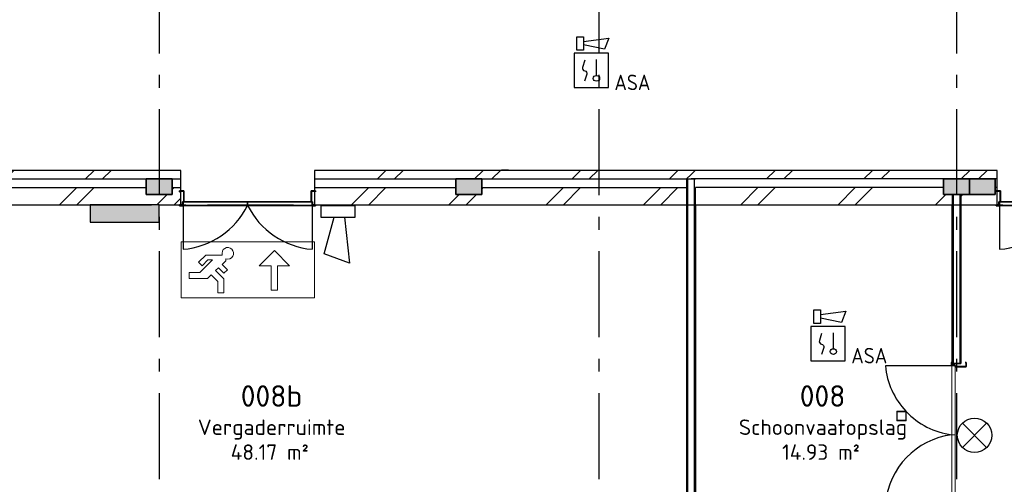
# Model space of a CAD drawing. Header units: millimetres. Extents: x -285236 to 84130, y -470 to 79511.
# Tile 97 of 192: x 8336 to 19783, y 19153 to 24555. Entities that reach past the tile are written whole.
import ezdxf
from ezdxf.enums import TextEntityAlignment as Align

# ---------------------------------------------------------------- set-up
doc = ezdxf.new("R2010")
doc.units = ezdxf.units.MM
doc.linetypes.add('NLRS_stramien', pattern=[1650, 1000, -250, 150, -250])
doc.layers.add('EL6511--', color=3, linetype='Continuous')
doc.layers.add('XREF', color=254, linetype='Continuous')
doc.styles.add('ISOCPEUR_1', font='isocpeur.ttf', dxfattribs={"height": 250})
doc.styles.add('ISOCPEUR_3', font='isocpeur.ttf', dxfattribs={"height": 180})
doc.styles.add('STABICAD-018', font='ISOCP.SHX', dxfattribs={"height": 180})
pattern_1 = [(45, (-29374, 17038.6), (-565.685, 565.685), []), (45, (-29174, 17038.6), (-565.685, 565.685), [])]

# ---------------------------------------------------------------- blocks, each defined once
blk = doc.blocks.new('VB655IS2')
at = {"color": 0, "linetype": 'Continuous'}
blk.add_lwpolyline([(-1.67, 2.33), (-1.67, 3.91), (-0.89, 3.91), (-0.89, 2.33)], close=True, dxfattribs=at)
blk.add_lwpolyline([(-0.89, 3.37), (2.06, 3.76), (1.54, 2.45), (-0.89, 2.95)], dxfattribs=at)
blk = doc.blocks.new('*U140')
at = {"color": 0, "linetype": 'Continuous'}
for p, q in [((-2, 2), (-2, -2)), ((2, 2), (-2, 2)), ((0.61, -0.6), (0.61, 1.27)), ((2, -2), (2, 2)), ((-2, -2), (2, -2))]:
    blk.add_line(p, q, dxfattribs=at)
blk.add_lwpolyline([(-0.75, 1.19), (-1.01, 0.35, 0.457698), (-0.76, -0.06, -0.462378), (-0.51, -0.46), (-0.78, -1.27)], format="xyb", dxfattribs=at)
blk.add_ellipse((0.61, -0.93), major_axis=(0.367, 0), ratio=0.909091, dxfattribs=at)
at = {"color": 0, "linetype": 'Continuous', "lineweight": 100}
blk.add_blockref('VB655IS2', (0, 0), dxfattribs=at)
at = {"color": 0, "linetype": 'Continuous', "style": 'STABICAD-018'}
for tag, p in [('CODING1', (0.43, 11.73)), ('CODING2', (0.71, 9.27)), ('ARTICLECODE', (2.21, 7.03)), ('FIREPROTECTION_PANEL', (2.21, 4.72)), ('FIREPROTECTION_ZONE', (1.7, 2.42)), ('FIREPROTECTION_HARDWARENUMBER', (13.46, 0.27))]:
    blk.add_attdef(tag, text='', height=1.8, dxfattribs=at).set_placement(p, align=Align.MIDDLE)
blk.add_attdef('TEXT1', (3.53, -3.38), '', height=1.8, dxfattribs=at)
blk = doc.blocks.new('VB654NVI')
at = {"color": 0, "linetype": 'Continuous'}
for p, q in [((-1.41, 1.59), (1.41, 4.41)), ((-1.41, 4.41), (1.41, 1.59))]:
    blk.add_line(p, q, dxfattribs=at)
blk.add_circle((0, 3), 2, dxfattribs=at)
at = {"color": 0, "linetype": 'Continuous', "style": 'STABICAD-018'}
for tag, p in [('ARTICLECODE', (-2.66, 12.86)), ('FIREPROTECTION_PANEL', (0, 9.85)), ('CODING', (0, 7))]:
    blk.add_attdef(tag, text='', height=1.8, dxfattribs=at).set_placement(p, align=Align.MIDDLE)
blk = doc.blocks.new('VB654ASG')
at = {"color": 0, "linetype": 'Continuous'}
blk.add_lwpolyline([(-0.74, 2.33), (-1.33, 7.67), (1.62, 6.6), (0.44, 2.33)], dxfattribs=at)
blk.add_lwpolyline([(2, 1), (2, 2.33), (-2, 2.33), (-2, 1)], close=True, dxfattribs=at)
at = {"color": 0, "linetype": 'Continuous', "style": 'STABICAD-018'}
for tag, p in [('CODING1', (4.74, 13.37)), ('CODING2', (5.02, 10.91)), ('ARTICLECODE', (6.53, 8.71)), ('FIREPROTECTION_PANEL', (6.53, 6.4)), ('FIREPROTECTION_ZONE', (6.01, 4.06)), ('FIREPROTECTION_HARDWARENUMBER', (13.57, -0.71))]:
    blk.add_attdef(tag, text='', height=1.8, dxfattribs=at).set_placement(p, align=Align.MIDDLE)

msp = doc.modelspace()

# ---------------------------------------------------------------- hatches: boundary and pattern name
at = {"layer": 'XREF', "lineweight": 9}
h = msp.add_hatch(dxfattribs=at)
h.set_pattern_fill('FP_6', color=256, angle=45, style=0, pattern_type=2)
h.set_pattern_definition(pattern_1)
h.paths.add_polyline_path([(14072.6446, 22702.6047), (16141.5349, 22703.7597), (16141.5349, 22802.6047), (11762.4696, 22802.6047), (11762.4696, 22702.6047), (13707.769, 22702.6047)])
h.paths.add_polyline_path([(10207.4696, 22702.6047), (10207.4696, 22802.6047), (6337.4196, 22802.6047), (6337.4196, 22702.6047), (10107.8696, 22702.6047)])
h.paths.add_polyline_path([(2467.8696, 22702.6047), (2824.6682, 22703.7003), (2840.5274, 22741.9877), (2865.7557, 22774.8659), (2898.6339, 22800.0943), (2904.6945, 22802.6047), (2467.8696, 22802.6047), (2467.8696, 22759.0831)])
h.paths.add_polyline_path([(3677.8696, 22702.6047), (4782.4196, 22702.6047), (4782.4196, 22802.6047), (3051.3233, 22802.6047), (3057.3839, 22800.0943), (3090.2621, 22774.8659), (3115.4904, 22741.9877), (3131.4939, 22702.6047), (3217.9772, 22702.6047)])
h = msp.add_hatch(dxfattribs=at)
h.set_pattern_fill('FP_6', color=256, angle=45, style=0, pattern_type=2)
h.set_pattern_definition(pattern_1)
h.paths.add_polyline_path([(30889.2854, 22702.6047), (30889.2854, 22802.6047), (28150.162, 22802.6047), (28150.162, 22702.6047), (30711.0962, 22702.6047)])
h.paths.add_polyline_path([(22150.162, 22702.6047), (22150.162, 22802.6047), (21255.3696, 22802.6047), (21255.3696, 22702.6047), (21724.0958, 22702.6047)])
h.paths.add_polyline_path([(19187.8696, 22702.6047), (19700.3696, 22702.6047), (19700.3696, 22802.6047), (16141.5349, 22802.6047), (16141.5349, 22702.6047), (19177.8696, 22702.6047)])
at = {"layer": 'XREF'}
for points in [[(9965.0696, 22522.6047), (10107.8696, 22522.6047), (10107.8696, 22702.6047), (9807.8696, 22702.6047), (9807.8696, 22522.6047), (9957.8696, 22522.6047)], [(13564.969, 22522.6047), (13707.769, 22522.6047), (13707.769, 22702.6047), (13407.769, 22702.6047), (13407.769, 22522.6047), (13557.769, 22522.6047)], [(19077.8696, 22522.6047), (19377.8696, 22522.6047), (19377.8696, 22702.6047), (19077.8696, 22702.6047), (19077.8696, 22595.9075)], [(19377.8696, 22522.6047), (19677.8696, 22522.6047), (19677.8696, 22702.6047), (19377.8696, 22702.6047), (19377.8696, 22595.9075)], [(9156.8098, 22202.6047), (9956.8098, 22202.6047), (9956.8098, 22402.6047), (9156.8098, 22402.3444)]]:
    msp.add_hatch(color=256, dxfattribs=at).paths.add_polyline_path(points)
at = {"layer": 'XREF', "lineweight": 9}
h = msp.add_hatch(dxfattribs=at)
h.set_pattern_fill('FP_6', color=256, angle=45, style=0, pattern_type=2)
h.set_pattern_definition(pattern_1)
h.paths.add_polyline_path([(13197.8696, 22402.6047), (16091.5349, 22402.6047), (16091.5349, 22602.6047), (13707.769, 22602.6047), (13707.769, 22522.6047), (13407.769, 22522.6047), (13407.769, 22602.6047), (11762.4696, 22602.6047), (11762.4716, 22402.6048)])
h.paths.add_polyline_path([(3567.8696, 22402.6047), (4782.4196, 22402.6052), (4782.4196, 22602.6047), (3123.5125, 22602.6047), (3115.4904, 22583.2377), (3090.2621, 22550.3595), (3057.3839, 22525.1312), (3019.0964, 22509.272), (2978.0089, 22503.8627), (2936.9214, 22509.272), (2898.6339, 22525.1312), (2865.7557, 22550.3595), (2840.5274, 22583.2377), (2832.5053, 22602.6047), (2777.8696, 22602.6047), (2777.8696, 22522.6047), (2477.8696, 22522.6047), (2477.8696, 22602.6047), (2467.8696, 22602.6047), (2467.8696, 22502.6047), (3019.0964, 22502.3816), (3467.8696, 22420.7865), (3467.8696, 22402.6053), (3517.8696, 22402.6053)])
h.paths.add_polyline_path([(10207.4696, 22402.6049), (10207.4696, 22602.6047), (10107.8696, 22602.6047), (10107.8696, 22522.6047), (9807.8696, 22522.6047), (9807.8696, 22602.6047), (6777.8696, 22602.6047), (6777.8696, 22522.6047), (6477.8696, 22522.6047), (6477.8696, 22602.6047), (6457.8696, 22602.6047), (6457.8696, 22402.6051), (9956.8098, 22402.6049)])
h.paths.add_polyline_path([(6357.8696, 22402.6051), (6357.8696, 22602.6047), (6337.4196, 22602.6047), (6337.4196, 22402.6051)])
h = msp.add_hatch(dxfattribs=at)
h.set_pattern_fill('FP_6', color=256, angle=45, style=0, pattern_type=2)
h.set_pattern_definition(pattern_1)
h.paths.add_polyline_path([(22150.162, 22402.6047), (22150.162, 22602.6047), (21724.0958, 22602.6047), (21724.0958, 22402.6047)])
h.paths.add_polyline_path([(19277.8696, 22402.6047), (19700.3696, 22402.6047), (19700.3696, 22602.6047), (19677.8696, 22602.6047), (19677.8696, 22522.6047), (19277.8696, 22522.6047)])
h.paths.add_polyline_path([(21624.0958, 22402.6047), (21624.0958, 22602.6047), (21255.3696, 22602.6047), (21255.3696, 22402.6047), (21587.4143, 22402.6047)])
h.paths.add_polyline_path([(19177.8696, 22402.6047), (19177.8696, 22522.6047), (19077.8696, 22522.6047), (19077.8696, 22602.6047), (16191.5349, 22602.6047), (16191.5349, 22402.6047), (19077.8696, 22402.6047)])
h.paths.add_polyline_path([(29716.9434, 22402.6047), (30711.0962, 22402.6047), (30711.0962, 22602.6047), (29267.8919, 22602.6047), (29267.8919, 22522.6047), (28967.8919, 22522.6047), (28967.8919, 22602.6047), (28764.0954, 22602.6047), (28764.0954, 22402.6047), (29445.7454, 22402.6047), (29457.0065, 22417.2805), (29489.8847, 22442.5088), (29528.1722, 22458.368), (29569.2597, 22463.7773), (29610.3472, 22458.368), (29648.6347, 22442.5088), (29681.5129, 22417.2805), (29692.774, 22402.6047), (29715.1634, 22402.6047)])
h.paths.add_polyline_path([(28267.2096, 22402.6047), (28664.0954, 22402.6047), (28664.0954, 22602.6047), (28150.162, 22602.6047), (28150.162, 22402.6047)])

# ---------------------------------------------------------------- linework, layer by layer
at = {"layer": 'XREF', "linetype": 'NLRS_stramien'}
for p, q in [((9957.8696, 77962.7572), (9957.8696, 8370.0218)), ((15067.8696, 77962.7572), (15067.8696, 8370.0218)), ((19227.8696, 77962.7572), (19227.8696, 8370.0218)), ((-47232.6128, 22402.6047), (64223.889, 22402.6047))]:
    msp.add_line(p, q, dxfattribs=at)
at = {"layer": 'XREF'}
for p, q in [((10207.4696, 22802.6047), (6337.4196, 22802.6047)), ((10207.4696, 22402.6047), (10207.4696, 22802.6047)), ((16141.5349, 22802.6047), (11762.4696, 22802.6047)), ((11762.4696, 22802.6047), (11762.4696, 22402.6047)), ((19700.3696, 22802.6047), (16141.5349, 22802.6047)), ((19700.3696, 22402.6047), (19700.3696, 22802.6047)), ((6457.8696, 22402.6047), (9156.8098, 22402.6047)), ((9956.8098, 22402.6047), (9156.8098, 22402.6047)), ((9156.8098, 22402.6047), (9156.8098, 22202.6047)), ((9956.8098, 22402.6047), (9156.8098, 22402.6047)), ((9156.8098, 22402.6047), (9156.8098, 22202.6047)), ((9956.8098, 22402.6047), (9156.8098, 22402.6047)), ((9156.8098, 22402.6047), (9156.8098, 22202.6047)), ((9956.8098, 22402.6047), (10207.4696, 22402.6047)), ((9956.8098, 22202.6047), (9956.8098, 22402.6047)), ((9956.8098, 22202.6047), (9956.8098, 22402.6047)), ((9956.8098, 22202.6047), (9956.8098, 22402.6047)), ((10207.4696, 22402.6047), (10228.4696, 22402.6047)), ((10228.4696, 22402.6047), (10207.4696, 22402.6047)), ((10229.9696, 22402.6047), (10234.9696, 22402.6047)), ((10234.9696, 22402.6047), (10229.9696, 22402.6047)), ((10234.9696, 22396.1047), (10234.9696, 21884.9912)), ((11734.9696, 22402.6047), (11739.9696, 22402.6047)), ((11739.9696, 22402.6047), (11734.9696, 22402.6047)), ((11734.9696, 22396.1047), (11734.9696, 21884.9912)), ((11741.4696, 22402.6047), (11762.4696, 22402.6047)), ((11762.4696, 22402.6047), (11741.4696, 22402.6047)), ((11762.4696, 22402.6047), (16091.5349, 22402.6047)), ((16191.5349, 22402.6047), (19177.8696, 22402.6047)), ((19277.8696, 22402.6047), (19700.3696, 22402.6047)), ((19700.3696, 22402.6047), (19721.3696, 22402.6047)), ((19721.3696, 22402.6047), (19700.3696, 22402.6047)), ((19700.3696, 22402.6047), (19721.3696, 22402.6047)), ((19700.3696, 22402.6047), (19721.3696, 22402.6047)), ((19722.8696, 22402.6047), (19727.8696, 22402.6047)), ((19727.8696, 22402.6047), (19722.8696, 22402.6047)), ((19722.8696, 22402.6047), (19727.8696, 22402.6047)), ((19722.8696, 22402.6047), (19727.8696, 22402.6047)), ((19727.8696, 22396.1047), (19727.8696, 21884.9912)), ((9156.8098, 22202.6047), (9956.8098, 22202.6047)), ((9156.8098, 22202.6047), (9956.8098, 22202.6047)), ((9156.8098, 22202.6047), (9956.8098, 22202.6047)), ((19171.3696, 20530.1047), (18400.893, 20530.1047)), ((19177.8696, 20570.1047), (19166.3696, 20570.1047)), ((19166.3696, 20570.1047), (19166.3696, 20535.1047)), ((19166.3696, 20535.1047), (19211.3696, 20535.1047)), ((19167.8696, 20536.6047), (19167.8696, 20568.6047)), ((19167.8696, 20568.6047), (19177.8696, 20568.6047)), ((19212.8696, 20536.6047), (19167.8696, 20536.6047)), ((19177.8696, 20568.6047), (19177.8696, 20570.1047)), ((19211.3696, 20535.1047), (19211.3696, 20520.1047)), ((19211.3696, 20520.1047), (19339.3696, 20520.1047)), ((19212.8696, 20521.6047), (19212.8696, 20536.6047)), ((19337.8696, 20521.6047), (19212.8696, 20521.6047)), ((19327.8696, 20570.1047), (19327.8696, 20568.6047)), ((19339.3696, 20570.1047), (19327.8696, 20570.1047)), ((19327.8696, 20568.6047), (19337.8696, 20568.6047)), ((19337.8696, 20568.6047), (19337.8696, 20521.6047)), ((19339.3696, 20520.1047), (19339.3696, 20570.1047))]:
    msp.add_line(p, q, dxfattribs=at)
at = {"layer": 'XREF', "lineweight": 9}
for p, q in [((13937.0023, 22807.6047), (14017.0023, 22807.6047)), ((13937.0023, 22802.6047), (13937.0023, 22807.6047)), ((14017.0023, 22807.6047), (14017.0023, 22802.6047)), ((19171.3696, 20530.1047), (19171.3696, 19730.1047)), ((19211.3696, 20530.1047), (19171.3696, 20530.1047)), ((19211.3696, 19730.1047), (19211.3696, 20530.1047)), ((19171.3696, 19730.1047), (19211.3696, 19730.1047)), ((19171.3696, 19730.1047), (19171.3696, 18930.1047)), ((19211.3696, 19730.1047), (19171.3696, 19730.1047)), ((19211.3696, 18930.1047), (19211.3696, 19730.1047))]:
    msp.add_line(p, q, dxfattribs=at)
at = {"layer": 'XREF', "lineweight": 25}
for p, q in [((6777.8696, 22702.6047), (9807.8696, 22702.6047)), ((10107.8696, 22702.6047), (10207.4696, 22702.6047)), ((11762.4696, 22702.6047), (13407.769, 22702.6047)), ((13707.769, 22702.6047), (16191.5349, 22702.6047)), ((16091.5349, 22402.6047), (16091.5349, 22702.6047)), ((16101.5349, 22702.6047), (16101.5349, 17402.6047)), ((19077.8696, 22702.6047), (16141.5349, 22702.6047)), ((16181.5349, 17402.6047), (16181.5349, 22702.6047)), ((19700.3696, 22702.6047), (19677.8696, 22702.6047)), ((6777.8696, 22602.6047), (9807.8696, 22602.6047)), ((10107.8696, 22602.6047), (10207.4696, 22602.6047)), ((11762.4696, 22602.6047), (13407.769, 22602.6047)), ((13707.769, 22602.6047), (16091.5349, 22602.6047)), ((16191.5349, 22402.6047), (16191.5349, 22602.6047)), ((19077.8696, 22602.6047), (16191.5349, 22602.6047)), ((19700.3696, 22602.6047), (19677.8696, 22602.6047)), ((19177.8696, 22522.6047), (19177.8696, 22402.6047)), ((19187.8696, 22522.6047), (19187.8696, 20557.6047)), ((19267.8696, 22522.6047), (19267.8696, 20557.6047)), ((19277.8696, 22522.6047), (19277.8696, 22402.6047))]:
    msp.add_line(p, q, dxfattribs=at)
at = {"layer": 'XREF', "lineweight": 35}
for p, q in [((10107.8696, 22702.6047), (9807.8696, 22702.6047)), ((9807.8696, 22702.6047), (9807.8696, 22522.6047)), ((10107.8696, 22522.6047), (10107.8696, 22702.6047)), ((13707.769, 22702.6047), (13407.769, 22702.6047)), ((13407.769, 22702.6047), (13407.769, 22522.6047)), ((13707.769, 22522.6047), (13707.769, 22702.6047)), ((19377.8696, 22702.6047), (19077.8696, 22702.6047)), ((19077.8696, 22702.6047), (19077.8696, 22522.6047)), ((19377.8696, 22522.6047), (19377.8696, 22702.6047)), ((19677.8696, 22702.6047), (19377.8696, 22702.6047)), ((19377.8696, 22702.6047), (19377.8696, 22522.6047)), ((19677.8696, 22522.6047), (19677.8696, 22702.6047)), ((10244.9696, 22564.1047), (10194.9696, 22564.1047)), ((10194.9696, 22564.1047), (10194.9696, 22552.6047)), ((10194.9696, 22552.6047), (10196.4696, 22552.6047)), ((10196.4696, 22552.6047), (10196.4696, 22562.6047)), ((10196.4696, 22562.6047), (10243.4696, 22562.6047)), ((10243.4696, 22562.6047), (10243.4696, 22437.6047)), ((10244.9696, 22436.1047), (10244.9696, 22564.1047)), ((11774.9696, 22564.1047), (11724.9696, 22564.1047)), ((11724.9696, 22564.1047), (11724.9696, 22436.1047)), ((11726.4696, 22437.6047), (11726.4696, 22562.6047)), ((11726.4696, 22562.6047), (11773.4696, 22562.6047)), ((11773.4696, 22562.6047), (11773.4696, 22552.6047)), ((11773.4696, 22552.6047), (11774.9696, 22552.6047)), ((11774.9696, 22552.6047), (11774.9696, 22564.1047)), ((19737.8696, 22564.1047), (19687.8696, 22564.1047)), ((19687.8696, 22564.1047), (19687.8696, 22552.6047)), ((19687.8696, 22552.6047), (19689.3696, 22552.6047)), ((19689.3696, 22552.6047), (19689.3696, 22562.6047)), ((19689.3696, 22562.6047), (19736.3696, 22562.6047)), ((19736.3696, 22562.6047), (19736.3696, 22437.6047)), ((19737.8696, 22436.1047), (19737.8696, 22564.1047)), ((9807.8696, 22522.6047), (10107.8696, 22522.6047)), ((10243.4696, 22437.6047), (10228.4696, 22437.6047)), ((10228.4696, 22437.6047), (10228.4696, 22392.6047)), ((11741.4696, 22437.6047), (11726.4696, 22437.6047)), ((11741.4696, 22392.6047), (11741.4696, 22437.6047)), ((13407.769, 22522.6047), (13707.769, 22522.6047)), ((19077.8696, 22522.6047), (19377.8696, 22522.6047)), ((19377.8696, 22522.6047), (19677.8696, 22522.6047)), ((19736.3696, 22437.6047), (19721.3696, 22437.6047)), ((19721.3696, 22437.6047), (19721.3696, 22392.6047)), ((10196.4696, 22402.6047), (10194.9696, 22402.6047)), ((10194.9696, 22402.6047), (10194.9696, 22391.1047)), ((10194.9696, 22391.1047), (10229.9696, 22391.1047)), ((10196.4696, 22392.6047), (10196.4696, 22402.6047)), ((10228.4696, 22392.6047), (10196.4696, 22392.6047)), ((10229.9696, 22391.1047), (10229.9696, 22436.1047)), ((10229.9696, 22436.1047), (10244.9696, 22436.1047)), ((10984.9696, 22436.1047), (10234.9696, 22436.1047)), ((10234.9696, 22436.1047), (10234.9696, 22396.1047)), ((10234.9696, 22396.1047), (10984.9696, 22396.1047)), ((10984.9696, 22396.1047), (10984.9696, 22436.1047)), ((11734.9696, 22436.1047), (10984.9696, 22436.1047)), ((10984.9696, 22436.1047), (10984.9696, 22396.1047)), ((10984.9696, 22396.1047), (11734.9696, 22396.1047)), ((11724.9696, 22436.1047), (11739.9696, 22436.1047)), ((11734.9696, 22396.1047), (11734.9696, 22436.1047)), ((11739.9696, 22436.1047), (11739.9696, 22391.1047)), ((11739.9696, 22391.1047), (11774.9696, 22391.1047)), ((11773.4696, 22392.6047), (11741.4696, 22392.6047)), ((11774.9696, 22402.6047), (11773.4696, 22402.6047)), ((11773.4696, 22402.6047), (11773.4696, 22392.6047)), ((11774.9696, 22391.1047), (11774.9696, 22402.6047)), ((16091.5349, 22402.6047), (16091.5349, 17402.6047)), ((16191.5349, 17402.6047), (16191.5349, 22402.6047)), ((19177.8696, 22402.6047), (19177.8696, 20557.6047)), ((19277.8696, 20557.6047), (19277.8696, 22402.6047)), ((19689.3696, 22402.6047), (19687.8696, 22402.6047)), ((19687.8696, 22402.6047), (19687.8696, 22391.1047)), ((19687.8696, 22391.1047), (19722.8696, 22391.1047)), ((19689.3696, 22392.6047), (19689.3696, 22402.6047)), ((19721.3696, 22392.6047), (19689.3696, 22392.6047)), ((19722.8696, 22391.1047), (19722.8696, 22436.1047)), ((19722.8696, 22436.1047), (19737.8696, 22436.1047)), ((20477.8696, 22436.1047), (19727.8696, 22436.1047)), ((19727.8696, 22436.1047), (19727.8696, 22396.1047)), ((19727.8696, 22396.1047), (20477.8696, 22396.1047)), ((19177.8696, 20557.6047), (19277.8696, 20557.6047))]:
    msp.add_line(p, q, dxfattribs=at)
at = {"layer": 'XREF', "lineweight": 13}
for p, q in [((11762.4696, 21971.1195), (10214.6426, 21971.1195)), ((10214.6426, 21971.1195), (10214.6426, 21321.0899)), ((11762.4696, 21971.1195), (10214.6426, 21971.1195)), ((10214.6426, 21971.1195), (10214.6426, 21321.0899)), ((11118.9065, 21692.526), (11296.5555, 21870.1751)), ((11296.5555, 21870.1751), (11474.2046, 21692.526)), ((11762.4696, 21321.0899), (11762.4696, 21971.1195)), ((11762.4696, 21321.0899), (11762.4696, 21971.1195)), ((10415.8578, 21735.228), (10498.7495, 21818.1198)), ((10429.5249, 21615.7262), (10576.0411, 21762.2424)), ((10523.2669, 21762.2424), (10456.0552, 21695.0306)), ((10498.7495, 21818.1198), (10691.4427, 21818.1198)), ((10576.0411, 21762.2424), (10523.2669, 21762.2424)), ((10733.7359, 21751.4504), (10689.7748, 21707.4893)), ((10733.7359, 21775.8265), (10733.7359, 21751.4504)), ((10456.0552, 21695.0306), (10415.8578, 21735.228)), ((10645.7288, 21671.1405), (10613.0838, 21638.4955)), ((10613.0838, 21638.4955), (10709.7012, 21541.8781)), ((10710.7508, 21606.1185), (10645.7288, 21671.1405)), ((10689.7748, 21707.4893), (10750.9482, 21646.3159)), ((10750.9482, 21646.3159), (10710.7508, 21606.1185)), ((11261.0257, 21692.526), (11118.9065, 21692.526)), ((11261.0257, 21408.2875), (11261.0257, 21692.526)), ((11474.2046, 21692.526), (11332.0854, 21692.526)), ((11332.0854, 21692.526), (11332.0854, 21408.2875)), ((10306.9393, 21544.6665), (10306.9393, 21615.7262)), ((10306.9393, 21615.7262), (10429.5249, 21615.7262)), ((10519.2549, 21544.6665), (10306.9393, 21544.6665)), ((10562.8371, 21588.2487), (10519.2549, 21544.6665)), ((10638.6416, 21512.4442), (10562.8371, 21588.2487)), ((10709.7012, 21541.8781), (10709.7012, 21377.9376)), ((10638.6416, 21377.9376), (10638.6416, 21512.4442)), ((11332.0854, 21408.2875), (11261.0257, 21408.2875)), ((10214.6426, 21321.0899), (11762.4696, 21321.0899)), ((10214.6426, 21321.0899), (11762.4696, 21321.0899)), ((10709.7012, 21377.9376), (10638.6416, 21377.9376))]:
    msp.add_line(p, q, dxfattribs=at)
at = {"layer": 'XREF', "lineweight": 18}
for p, q in [((18642.6338, 20002.1917), (18532.6338, 20002.1917)), ((18532.6338, 20002.1917), (18532.6338, 19892.1917)), ((18637.6338, 19997.1917), (18537.6338, 19997.1917)), ((18537.6338, 19997.1917), (18537.6338, 19897.1917)), ((18637.6338, 19897.1917), (18637.6338, 19997.1917)), ((18642.6338, 19892.1917), (18642.6338, 20002.1917)), ((18532.6338, 19892.1917), (18642.6338, 19892.1917)), ((18537.6338, 19897.1917), (18637.6338, 19897.1917))]:
    msp.add_line(p, q, dxfattribs=at)
at = {"layer": 'XREF'}
for centre, radius, start, end in [((10152.5195, 22811.8031), 930.4721, 275.08370706, 333.46395222), ((11817.4198, 22811.8031), 930.4721, 206.53604778, 264.91629294), ((19645.4195, 22811.8031), 930.4721, 275.08370706, 333.46395222), ((19287.0681, 20612.5548), 890.0024, 185.31552147, 223.33176037), ((19287.0681, 20612.5548), 890.0024, 223.58367352, 262.53052866), ((19287.0681, 18847.6546), 890.0024, 97.46947134, 174.68447853)]:
    msp.add_arc(centre, radius, start, end, dxfattribs=at)
at = {"layer": 'XREF', "lineweight": 13}
msp.add_arc((10754.8961, 21839.2799), 66.8886, 251.5577374, 198.4422626, dxfattribs=at)

# ---------------------------------------------------------------- block references
at = {"layer": 'EL6511--', "linetype": 'Continuous', "lineweight": 100}
ref = msp.add_blockref('*U140', (14980.5182, 23965.708), dxfattribs=dict(at, xscale=100, yscale=100, zscale=100))
ref.add_attrib('TEXT1', 'ASA', dxfattribs={"layer": '0', "color": 1, "linetype": 'Continuous', "lineweight": 100, "height": 180, "style": 'STABICAD-018'}).set_placement((15459.0173, 23825.538), align=Align.MIDDLE)
at = {"layer": 'EL6511--', "linetype": 'Continuous', "lineweight": 100, "xscale": 100, "yscale": 100, "zscale": 100}
for name, p, rotation in [('VB654ASG', (12036.507, 22491.1047), 180), ('VB654NVI', (19736.7686, 19723.2005), 90.00000000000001)]:
    msp.add_blockref(name, p, dxfattribs=dict(at, rotation=rotation))
at = {"layer": 'EL6511--', "linetype": 'Continuous', "lineweight": 100}
ref = msp.add_blockref('*U140', (17734.5958, 20788.8398), dxfattribs=dict(at, xscale=100, yscale=100, zscale=100))
ref.add_attrib('TEXT1', 'ASA', dxfattribs={"layer": '0', "color": 1, "linetype": 'Continuous', "lineweight": 100, "height": 180, "style": 'STABICAD-018'}).set_placement((18213.095, 20648.6698), align=Align.MIDDLE)

# ---------------------------------------------------------------- texts
at = {"layer": 'XREF', "attachment_point": 1}
for s, insert, char_height, width, style in [('008b', (10905.6315, 20305.0135), 250, 865.8225, 'ISOCPEUR_1'), ('008', (17404.6315, 20305.0135), 250, 649.366875, 'ISOCPEUR_1'), ('Vergaderruimte', (10406.1315, 19907.0396), 180, 2076.370625, 'ISOCPEUR_3'), ('Schoonvaatopslag', (16697.1315, 19907.0396), 180, 2364.978125, 'ISOCPEUR_3'), ('48.17 m²', (10788.7105, 19617.4332), 180, 1130.379375, 'ISOCPEUR_3'), ('14.93 m²', (17198.7105, 19617.4332), 180, 1130.379375, 'ISOCPEUR_3')]:
    msp.add_mtext(s, dxfattribs=dict(at, insert=insert, char_height=char_height, width=width, style=style))

doc.saveas('drawing.dxf')
